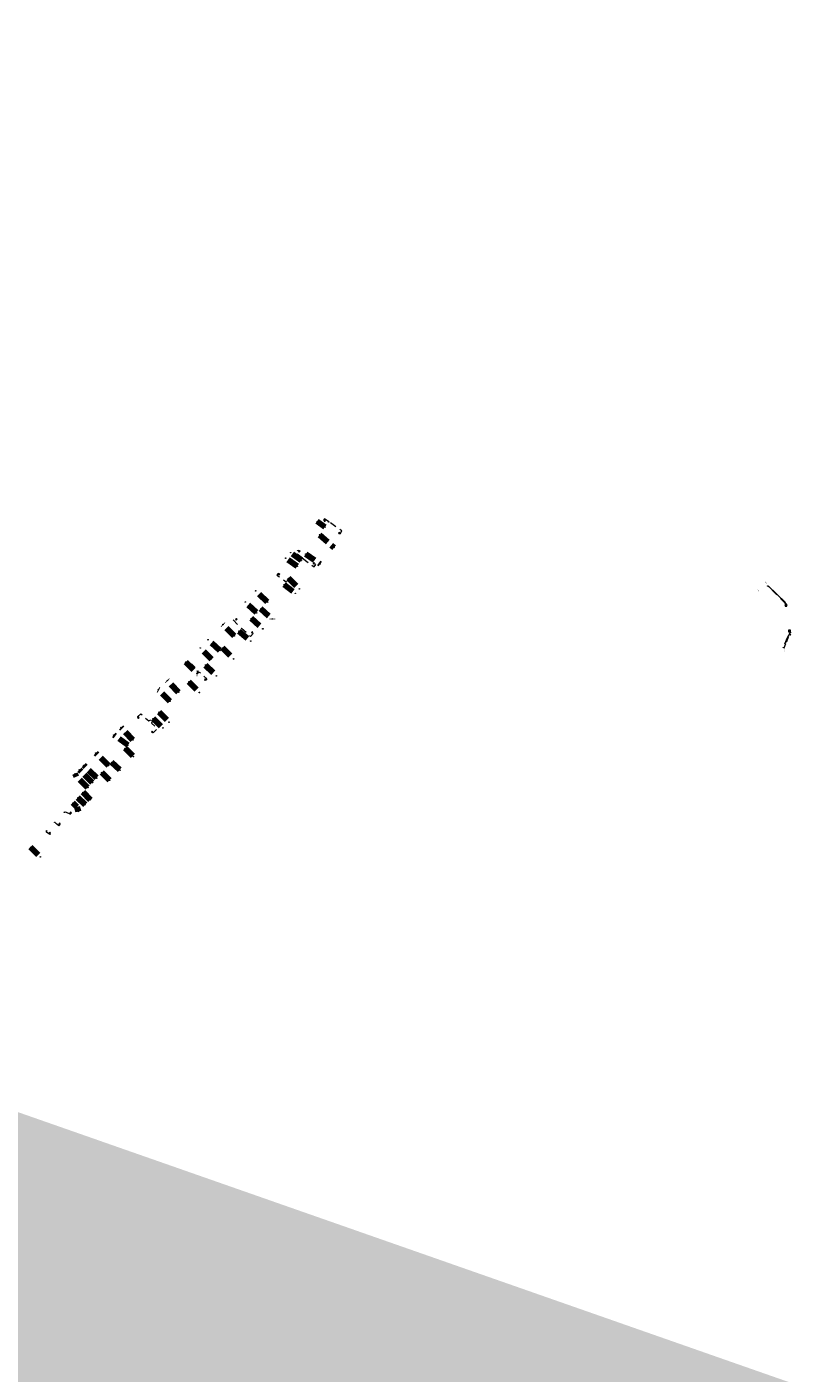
# Model space of a CAD drawing. Header units: inches. Extents: x 0 to 191500, y 0 to 342750.
# Tile 96 of 256: x 186587 to 186874, y 330602 to 331101. Entities that reach past the tile are written whole.
import ezdxf

# ---------------------------------------------------------------- set-up
doc = ezdxf.new("R2010")
doc.units = ezdxf.units.IN
doc.header["$MEASUREMENT"] = 0
doc.linetypes.add('RI-GWA_HUISAANSLUITING', pattern=[23, 4, -1.8, 2.6, -1.8, 4.6, -1.8, 4.6, -1.8])
doc.linetypes.add('RI-HWA_KOLKAANSLUITING', pattern=[4.3, 2.5, -1.8])
doc.layers.get('0').update_dxf_attribs({"lineweight": 20})
for name, color, linetype, lineweight in [('ECW', 150, 'Continuous', 20), ('N-WE-RI-GWA_HUISAANSLUITING_PVC_160-G', 30, 'RI-GWA_HUISAANSLUITING', 20), ('N-WE-RI-GWA_RIOOLPUT_ONTSTOPPINGSPUT-G', 30, 'Continuous', 20), ('N-WE-RI-HWA-MAATVOERING-T25', 151, 'Continuous', 20), ('N-WE-RI-HWA_KOLK-S', 150, 'Continuous', 20), ('N-WE-RI-HWA_KOLKAANSLUITING_PVC_125-G', 150, 'RI-HWA_KOLKAANSLUITING', 20), ('N-WE-RI-HWA_KOLKAANSLUITING_PVC_160-G', 150, 'RI-HWA_KOLKAANSLUITING', 20), ('N-WE-RI-INLAAT', 7, 'Continuous', 20), ('Tekst algemeen', 7, 'Continuous', 20)]:
    doc.layers.add(name, color=color, linetype=linetype, lineweight=lineweight)
doc.styles.add('CT_m_1_100_2.5mm', font='verdana.ttf', dxfattribs={"height": 0.25})
doc.styles.add('CT_m_1_50_2.5mm', font='verdana.ttf', dxfattribs={"height": 0.125})
doc.styles.add('Verdana', font='arial.ttf')
doc.dimstyles.new('Waterblock1OP1', dxfattribs={"dimscale": 3, "dimtxt": 30, "dimasz": 20, "dimexe": 2, "dimexo": 1, "dimgap": 5, "dimtad": 1, "dimdec": 1, "dimdsep": 46, "dimtxsty": 'Verdana', "dimcen": -10, "dimse1": 1, "dimse2": 1, "dimadec": 0, "dimazin": 0, "dimtfac": 1, "dimtdec": 1, "dimtmove": 1, "dimatfit": 3, "dimfxl": 1, "dimtolj": 1, "dimtzin": 0, "dimarcsym": 0})
picture_1 = doc.add_image_def('image1.ecw', size_in_pixel=(220000, 285000))

# ---------------------------------------------------------------- blocks, each defined once
blk = doc.blocks.new('N-SRI-KOLK_STRAAT_450X300-SO')
h = blk.add_hatch(color=256)
h.dxf.hatch_style = 1
h.paths.add_polyline_path([(0, 0.75), (-1.125, 1.5), (-1.125, 0)])
h.paths.add_polyline_path([(1.125, 1.5), (0, 0.75), (1.125, 0)])
for p, q in [((-1.125, 0), (1.125, 1.5)), ((1.125, 0), (-1.125, 1.5))]:
    blk.add_line(p, q)
at = {"flags": 128}
blk.add_lwpolyline([(-1.125, 0), (1.125, 0), (1.125, 1.5), (-1.125, 1.5)], close=True, dxfattribs=at)
blk = doc.blocks.new('N-SRI-KOLK_TROTTOIR-SO')
blk.add_hatch(color=256).paths.add_polyline_path([(1.125, 1.5), (-1.125, 1.5), (-1.125, 0)])
blk.add_line((-1.125, 0), (1.125, 1.5))
at = {"flags": 128}
blk.add_lwpolyline([(-1.125, 0), (1.125, 0), (1.125, 1.5), (-1.125, 1.5)], close=True, dxfattribs=at)
blk = doc.blocks.new('A$C2C270354')
h = blk.add_hatch(color=256)
h.dxf.hatch_style = 1
edge = h.paths.add_edge_path()
edge.add_arc((0, 0), 0.1, 0, 360)
blk.add_circle((0, 0), 0.1)

msp = doc.modelspace()

# ---------------------------------------------------------------- linework, layer by layer
at = {"layer": 'N-WE-RI-GWA_HUISAANSLUITING_PVC_160-G', "lineweight": 100}
for points, elevation in [([(186697.44, 330915.2358), (186694.6085, 330917.35646)], 58.1283), ([(186690.31892, 330905.20939), (186695.6538, 330901.58377)], 58.1283), ([(186682.36119, 330893.95446), (186686.46366, 330890.70466)], 58.21319), ([(186676.04132, 330887.60533), (186671.80739, 330891.61395)], 58.21319), ([(186673.56946, 330885.07972), (186677.88916, 330881.17834)], 58.1283), ([(186663.86204, 330874.95241), (186659.67037, 330879.13962)], 58.21319), ([(186670.08537, 330881.48894), (186674.44542, 330877.55382)], 58.1283), ([(186665.60938, 330876.73768), (186669.9617, 330873.00657)], 58.21319), ([(186655.40378, 330866.37109), (186651.27054, 330870.44506)], 58.21319), ([(186658.52629, 330869.53902), (186654.18753, 330873.48863)], 58.21319), ([(186659.44573, 330870.47184), (186663.59525, 330866.40688)], 58.1283), ([(186645.90416, 330865.18909), (186650.0913, 330861.09106)], 58.21319), ([(186653.21305, 330864.14848), (186657.23797, 330860.10317)], 58.1283), ([(186640.03108, 330850.75681), (186635.72622, 330854.99149)], 58.53501), ([(186643.27155, 330854.12302), (186639.03354, 330858.37028)], 58.21319), ([(186633.81913, 330844.29126), (186637.43965, 330840.84281)], 58.53501), ([(186636.06062, 330846.6446), (186639.6804, 330842.96982)], 58.53501), ([(186624.43245, 330834.43619), (186619.28289, 330838.17976)], 58.53501), ([(186617.25383, 330826.92334), (186612.59093, 330831.50739)], 58.53501), ([(186623.46278, 330833.30118), (186626.54342, 330830.19549)], 58.8443), ([(186609.56964, 330818.83172), (186605.46009, 330822.74595), (186604.96373, 330823.82244)], -117.07002), ([(186611.29386, 330820.64198), (186606.52044, 330825.31773)], 117.07002), ([(186612.88705, 330822.31467), (186608.11362, 330826.99041)], 58.53501), ([(186618.43905, 330828.14371), (186621.55362, 330825.17336)], 58.53501), ([(186605.95567, 330815.03741), (186608.63486, 330812.48556)], 58.53501), ([(186607.81783, 330816.99249), (186610.52802, 330814.21695)], 58.53501), ([(186604.12799, 330813.11853), (186605.61512, 330811.63582), (186606.08014, 330809.89692)], 58.53501), ([(186588.44083, 330796.62985), (186591.9173, 330793.20189)], 58.8927)]:
    msp.add_lwpolyline(points, dxfattribs=dict(at, elevation=elevation))
for points in [[(186695.42893, 330912.41317), (186700.74691, 330907.70602)], [(186687.11127, 330900.739), (186682.90232, 330903.73283)], [(186688.61996, 330902.85651), (186684.74747, 330905.77821)], [(186683.91864, 330896.25802), (186687.96076, 330892.33268)], [(186672.07933, 330883.5572), (186667.91357, 330887.50128)], [(186647.01237, 330857.94518), (186650.95684, 330853.95827)], [(186626.32259, 330836.42064), (186621.97466, 330840.97975)], [(186614.79059, 330824.3132), (186617.69315, 330821.44846)]]:
    msp.add_lwpolyline(points, dxfattribs=at)
at = {"layer": 'N-WE-RI-GWA_RIOOLPUT_ONTSTOPPINGSPUT-G'}
for p, q in [((186694.69863, 330917.39978, 58.1283), (186694.51838, 330917.31313, 58.1283)), ((186694.56518, 330917.44658, 58.1283), (186694.65183, 330917.26633, 58.1283)), ((186682.99244, 330903.77616), (186682.81219, 330903.6895)), ((186682.85899, 330903.82295), (186682.94564, 330903.6427)), ((186684.83759, 330905.82154), (186684.65734, 330905.73488)), ((186684.70414, 330905.86834), (186684.7908, 330905.68808)), ((186700.83704, 330907.74935), (186700.65678, 330907.66269)), ((186700.70358, 330907.79614), (186700.79024, 330907.61589)), ((186695.74392, 330901.6271, 58.1283), (186695.56367, 330901.54044, 58.1283)), ((186695.61047, 330901.67389, 58.1283), (186695.69712, 330901.49364, 58.1283)), ((186671.89751, 330891.65728, 58.21319), (186671.71726, 330891.57063, 58.21319)), ((186671.76406, 330891.70408, 58.21319), (186671.85072, 330891.52383, 58.21319)), ((186686.55379, 330890.74799, 58.21319), (186686.37354, 330890.66133, 58.21319)), ((186686.42034, 330890.79479, 58.21319), (186686.50699, 330890.61454, 58.21319)), ((186688.05089, 330892.37601), (186687.87064, 330892.28936)), ((186687.91744, 330892.42281), (186688.00409, 330892.24256)), ((186668.0037, 330887.54461), (186667.82344, 330887.45795)), ((186667.87024, 330887.59141), (186667.9569, 330887.41116)), ((186659.76049, 330879.18295, 58.21319), (186659.58024, 330879.0963, 58.21319)), ((186659.62704, 330879.22975, 58.21319), (186659.71369, 330879.0495, 58.21319)), ((186677.97928, 330881.22167, 58.1283), (186677.79903, 330881.13501, 58.1283)), ((186677.84583, 330881.26847, 58.1283), (186677.93248, 330881.08822, 58.1283)), ((186654.27766, 330873.53196, 58.21319), (186654.09741, 330873.4453, 58.21319)), ((186654.1442, 330873.57876, 58.21319), (186654.23086, 330873.3985, 58.21319)), ((186674.53555, 330877.59715, 58.1283), (186674.35529, 330877.5105, 58.1283)), ((186674.40209, 330877.64395, 58.1283), (186674.48875, 330877.4637, 58.1283)), ((186651.36067, 330870.48838, 58.21319), (186651.18042, 330870.40173, 58.21319)), ((186651.22721, 330870.53518, 58.21319), (186651.31387, 330870.35493, 58.21319)), ((186670.05183, 330873.0499, 58.21319), (186669.87157, 330872.96325, 58.21319)), ((186669.91837, 330873.0967, 58.21319), (186670.00503, 330872.91645, 58.21319)), ((186645.99428, 330865.23242, 58.21319), (186645.81403, 330865.14576, 58.21319)), ((186645.86083, 330865.27922, 58.21319), (186645.94749, 330865.09897, 58.21319)), ((186663.68538, 330866.45021, 58.1283), (186663.50513, 330866.36356, 58.1283)), ((186663.55192, 330866.49701, 58.1283), (186663.63858, 330866.31676, 58.1283)), ((186657.32809, 330860.1465, 58.1283), (186657.14784, 330860.05984, 58.1283)), ((186657.19464, 330860.19329, 58.1283), (186657.28129, 330860.01304, 58.1283)), ((186635.81635, 330855.03481, 58.53501), (186635.6361, 330854.94816, 58.53501)), ((186635.6829, 330855.08161, 58.53501), (186635.76955, 330854.90136, 58.53501)), ((186639.12366, 330858.41361, 58.21319), (186638.94341, 330858.32695, 58.21319)), ((186638.99021, 330858.46041, 58.21319), (186639.07686, 330858.28015, 58.21319)), ((186651.04697, 330854.0016), (186650.86671, 330853.91494)), ((186650.91351, 330854.04839), (186651.00017, 330853.86814)), ((186622.06478, 330841.02308), (186621.88453, 330840.93643)), ((186621.93133, 330841.06988), (186622.01798, 330840.88963)), ((186637.52978, 330840.88614, 58.53501), (186637.34953, 330840.79948, 58.53501)), ((186637.39632, 330840.93294, 58.53501), (186637.48298, 330840.75268, 58.53501)), ((186639.77053, 330843.01315, 58.53501), (186639.59028, 330842.92649, 58.53501)), ((186639.63708, 330843.05995, 58.53501), (186639.72373, 330842.87969, 58.53501)), ((186619.37302, 330838.22309, 58.53501), (186619.19276, 330838.13643, 58.53501)), ((186619.23956, 330838.26989, 58.53501), (186619.32622, 330838.08963, 58.53501)), ((186612.68106, 330831.55072, 58.53501), (186612.50081, 330831.46406, 58.53501)), ((186612.54761, 330831.59751, 58.53501), (186612.63426, 330831.41726, 58.53501)), ((186626.63355, 330830.23881, 58.8443), (186626.4533, 330830.15216, 58.8443)), ((186626.50009, 330830.28561, 58.8443), (186626.58675, 330830.10536, 58.8443)), ((186605.05385, 330823.86576, -117.07002), (186604.8736, 330823.77911, -117.07002)), ((186604.9204, 330823.91256, -117.07002), (186605.00705, 330823.73231, -117.07002)), ((186606.61057, 330825.36106, 117.07002), (186606.43031, 330825.2744, 117.07002)), ((186606.47711, 330825.40786, 117.07002), (186606.56377, 330825.22761, 117.07002)), ((186608.20375, 330827.03374, 58.53501), (186608.0235, 330826.94709, 58.53501)), ((186608.07029, 330827.08054, 58.53501), (186608.15695, 330826.90029, 58.53501)), ((186621.64375, 330825.21669, 58.53501), (186621.4635, 330825.13003, 58.53501)), ((186621.51029, 330825.26349, 58.53501), (186621.59695, 330825.08324, 58.53501)), ((186617.78328, 330821.49179), (186617.60303, 330821.40513)), ((186617.64983, 330821.53859), (186617.73648, 330821.35833)), ((186610.61815, 330814.26028, 58.53501), (186610.4379, 330814.17362, 58.53501)), ((186610.48469, 330814.30707, 58.53501), (186610.57135, 330814.12682, 58.53501)), ((186606.17026, 330809.94025, 58.53501), (186605.99001, 330809.85359, 58.53501)), ((186606.03681, 330809.98705, 58.53501), (186606.12346, 330809.80679, 58.53501)), ((186608.72498, 330812.52889, 58.53501), (186608.54473, 330812.44223, 58.53501)), ((186608.59153, 330812.57569, 58.53501), (186608.67818, 330812.39543, 58.53501)), ((186592.16123, 330793.10224, 58.8927), (186591.98098, 330793.01559, 58.8927)), ((186592.02778, 330793.14904, 58.8927), (186592.11443, 330792.96879, 58.8927))]:
    msp.add_line(p, q, dxfattribs=at)
for centre in [(186694.6085, 330917.35646, 58.1283), (186682.90232, 330903.73283), (186684.74747, 330905.77821), (186700.74691, 330907.70602), (186695.6538, 330901.58377, 58.1283), (186671.80739, 330891.61395, 58.21319), (186686.46366, 330890.70466, 58.21319), (186687.96076, 330892.33268), (186667.91357, 330887.50128), (186659.67037, 330879.13962, 58.21319), (186677.88916, 330881.17834, 58.1283), (186654.18753, 330873.48863, 58.21319), (186674.44542, 330877.55382, 58.1283), (186651.27054, 330870.44506, 58.21319), (186669.9617, 330873.00657, 58.21319), (186645.90416, 330865.18909, 58.21319), (186663.59525, 330866.40688, 58.1283), (186657.23797, 330860.10317, 58.1283), (186635.72622, 330854.99149, 58.53501), (186639.03354, 330858.37028, 58.21319), (186650.95684, 330853.95827), (186621.97466, 330840.97975), (186637.43965, 330840.84281, 58.53501), (186639.6804, 330842.96982, 58.53501), (186619.28289, 330838.17976, 58.53501), (186612.59093, 330831.50739, 58.53501), (186626.54342, 330830.19549, 58.8443), (186604.96373, 330823.82244, -117.07002), (186606.52044, 330825.31773, 117.07002), (186608.11362, 330826.99041, 58.53501), (186621.55362, 330825.17336, 58.53501), (186617.69315, 330821.44846), (186610.52802, 330814.21695, 58.53501), (186606.08014, 330809.89692, 58.53501), (186608.63486, 330812.48556, 58.53501), (186592.07111, 330793.05891, 58.8927)]:
    msp.add_circle(centre, 0.1, dxfattribs=at)
at = {"layer": 'N-WE-RI-HWA-MAATVOERING-T25'}
for p, q in [((186861.51, 330893.45402), (186867.88542, 330887.25521)), ((186868.17527, 330886.51365), (186867.98389, 330887.07121)), ((186868.7658, 330874.05372), (186868.18481, 330872.50809)), ((186868.80748, 330874.13264), (186869.17614, 330874.7301)), ((186869.78573, 330875.71804), (186869.41707, 330875.12058)), ((186869.6916, 330876.71185), (186869.8058, 330876.07999)), ((186867.44262, 330870.53362), (186868.02361, 330872.07924))]:
    msp.add_line(p, q, dxfattribs=at)
for points in [[(186861.51871, 330893.46298), (186861.50129, 330893.44506), (186861.45623, 330893.5063)], [(186867.89413, 330887.26417), (186867.8767, 330887.24625), (186867.93919, 330887.20293)], [(186867.99572, 330887.07527), (186867.97207, 330887.06715), (186867.95954, 330887.14215)], [(186868.18709, 330886.51771), (186868.16345, 330886.50959), (186868.19962, 330886.44271)], [(186868.7541, 330874.05811), (186868.7775, 330874.04932), (186868.79219, 330874.12392)], [(186868.79684, 330874.1392), (186868.81812, 330874.12607), (186868.7681, 330874.06881)], [(186869.7039, 330876.71407), (186869.6793, 330876.70962), (186869.67826, 330876.78565)], [(186869.77509, 330875.72461), (186869.79637, 330875.71148), (186869.82511, 330875.78187)], [(186869.8181, 330876.08221), (186869.7935, 330876.07777), (186869.81914, 330876.00619)], [(186867.43092, 330870.53802), (186867.45432, 330870.52922), (186867.41623, 330870.46341)]]:
    msp.add_solid(points, dxfattribs=at)
at = {"layer": 'N-WE-RI-HWA_KOLK-S'}
for p, q in [((186867.77852, 330886.64397), (186867.77703, 330885.94752)), ((186867.77703, 330885.94752), (186868.47497, 330886.64248)), ((186867.77703, 330885.94752), (186868.47348, 330885.94603)), ((186867.77852, 330886.64397), (186868.47348, 330885.94603)), ((186868.47497, 330886.64248), (186867.77852, 330886.64397)), ((186868.47348, 330885.94603), (186868.47497, 330886.64248)), ((186869.05864, 330877.08544), (186869.05714, 330876.38899)), ((186869.05714, 330876.38899), (186869.75509, 330877.08394)), ((186869.05714, 330876.38899), (186869.7536, 330876.38749)), ((186869.05864, 330877.08544), (186869.7536, 330876.38749)), ((186869.75509, 330877.08394), (186869.05864, 330877.08544)), ((186869.7536, 330876.38749), (186869.75509, 330877.08394))]:
    msp.add_line(p, q, dxfattribs=at)
at = {"layer": 'N-WE-RI-HWA_KOLKAANSLUITING_PVC_125-G', "flags": 128}
for points, elevation in [([(186702.69661, 330913.01865), (186703.05098, 330912.79002), (186703.69795, 330913.79281), (186698.86233, 330917.18738)], 57.98655), ([(186689.18148, 330903.6762), (186686.63485, 330905.58372), (186687.4135, 330906.66538), (186687.95752, 330906.27377)], 58.1917), ([(186689.18148, 330903.6762), (186693.40623, 330900.51174), (186694.02076, 330901.33216), (186693.31707, 330901.80648)], 58.1917), ([(186680.50421, 330897.76167), (186680.07258, 330898.07589), (186679.61279, 330897.44429), (186683.08717, 330894.97661)], 58.21014), ([(186670.49548, 330876.20528), (186670.88224, 330875.7952), (186669.88158, 330874.67896), (186666.54272, 330877.67209), (186663.40709, 330880.89014), (186664.13295, 330881.61442), (186664.6253, 330881.02677)], 58.28701), ([(186647.79055, 330864.13451), (186647.67193, 330864.23467), (186648.06945, 330864.62074), (186650.53139, 330862.06794), (186650.1316, 330861.0222), (186651.02579, 330861.54293), (186653.71779, 330859.01788), (186653.29913, 330858.56591), (186653.22614, 330858.62362)], 58.4106), ([(186628.24536, 330844.78951), (186628.05607, 330844.95606), (186629.30533, 330846.1106), (186632.22156, 330843.41041), (186633.81913, 330844.29126), (186633.27456, 330842.66007), (186635.4106, 330840.6402), (186633.80884, 330839.02836), (186633.55856, 330839.26978)], 58.55733), ([(186616.40118, 330822.37929), (186616.5092, 330822.25248), (186616.17775, 330821.97013), (186614.6874, 330823.48355), (186614.79059, 330824.3132)], 58.63722), ([(186600.97717, 330809.61133), (186601.42721, 330809.71178), (186603.3123, 330808.85635), (186603.54726, 330809.12581), (186603.39612, 330809.27853)], 58.8443), ([(186595.61765, 330801.83306), (186595.80744, 330801.61462), (186595.80744, 330801.61462), (186595.52208, 330801.34502), (186594.37229, 330802.2777), (186594.36954, 330802.71303)], 58.80983)]:
    msp.add_lwpolyline(points, dxfattribs=dict(at, elevation=elevation))
at = {"layer": 'N-WE-RI-HWA_KOLKAANSLUITING_PVC_160-G', "flags": 128}
for points, elevation in [([(186698.86233, 330917.18738), (186697.28429, 330918.30818), (186696.9594, 330917.85076), (186697.37906, 330917.5527)], 58.21607), ([(186599.25799, 330805.22753), (186599.40919, 330805.06427), (186598.85832, 330804.55411), (186597.41372, 330805.85704)], 58.76859)]:
    msp.add_lwpolyline(points, dxfattribs=dict(at, elevation=elevation))
at = {"layer": 'N-WE-RI-HWA_KOLKAANSLUITING_PVC_160-G'}
for points in [[(186868.08037, 330886.40179), (186867.8403, 330887.10122), (186861.35734, 330893.40459)], [(186869.40612, 330876.73646), (186869.547, 330875.957), (186868.502, 330874.233), (186867.12604, 330870.57249)]]:
    msp.add_lwpolyline(points, dxfattribs=at)

# ---------------------------------------------------------------- block references
at = {"layer": 'N-WE-RI-HWA_KOLK-S', "xscale": 0.2, "yscale": 0.2, "zscale": 0.2}
for name, p, rotation in [('N-SRI-KOLK_STRAAT_450X300-SO', (186697.26384, 330917.64874, 58.05591), 230.1859435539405), ('N-SRI-KOLK_STRAAT_450X300-SO', (186702.57724, 330913.10948, 57.98655), 232.7295471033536), ('N-SRI-KOLK_STRAAT_450X300-SO', (186687.84044, 330906.36754, 58.1873), 231.3078657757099), ('N-SRI-KOLK_STRAAT_450X300-SO', (186693.1977, 330901.89732, 58.1513), 232.7295471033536), ('N-SRI-KOLK_STRAAT_450X300-SO', (186680.38485, 330897.85251, 58.21014), 232.7295471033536), ('N-SRI-KOLK_STRAAT_450X300-SO', (186664.73407, 330880.92348, 58.31675), 46.4796128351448), ('N-SRI-KOLK_STRAAT_450X300-SO', (186670.60424, 330876.10199, 58.28701), 46.4796128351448), ('N-SRI-KOLK_STRAAT_450X300-SO', (186647.79055, 330864.13451, 58.4106), 224.388638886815), ('N-SRI-KOLK_STRAAT_450X300-SO', (186652.98741, 330858.80529, 58.38534), 232.7295471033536), ('N-SRI-KOLK_STRAAT_450X300-SO', (186628.24536, 330844.78951, 58.55733), 227.0124432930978), ('N-SRI-KOLK_STRAAT_450X300-SO', (186633.33322, 330839.46783, 58.53244), 228.6880298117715), ('N-SRI-KOLK_TROTTOIR-SO', (186616.40118, 330822.37929, 58.63722), 42.42486477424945), ('N-SRI-KOLK_TROTTOIR-SO', (186603.39612, 330809.27853, 58.72942), 44.89926117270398), ('N-SRI-KOLK_TROTTOIR-SO', (186599.25799, 330805.22753, 58.76859), 42.42486477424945), ('N-SRI-KOLK_TROTTOIR-SO', (186595.61765, 330801.83306, 58.80983), 42.42486477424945)]:
    msp.add_blockref(name, p, dxfattribs=dict(at, rotation=rotation))
at = {"layer": 'N-WE-RI-INLAAT', "rotation": 0.06357443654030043}
for p in [(186697.44, 330915.2358, 58.1283), (186698.86233, 330917.18738, 57.98655), (186695.42893, 330912.41317), (186689.18148, 330903.6762, 58.1917), (186690.31892, 330905.20939, 58.1283), (186687.18855, 330900.75118, 58.21607), (186688.64777, 330902.80571, 58.21607), (186682.36119, 330893.95446, 58.21319), (186683.08717, 330894.97661, 58.21014), (186683.91864, 330896.25802), (186861.35734, 330893.40459), (186672.19855, 330883.41021, 58.54694), (186673.72933, 330884.96326, 58.54694), (186676.19164, 330887.4614, 58.54694), (186670.19769, 330881.38024, 58.54694), (186663.86204, 330874.95241, 58.54694), (186665.59272, 330876.70827, 58.54694), (186658.52629, 330869.53902, 58.54694), (186659.44573, 330870.47184, 58.1283), (186867.12604, 330870.57249), (186653.21305, 330864.14848, 58.1283), (186655.40089, 330866.36815, 58.54694), (186650.1316, 330861.0222, 58.54694), (186643.28903, 330854.08007, 58.54694), (186647.07693, 330857.92309, 58.54694), (186640.03108, 330850.75681, 58.53501), (186633.81913, 330844.29126, 58.53501), (186636.06062, 330846.6446, 58.53501), (186624.43245, 330834.43619, 58.53501), (186626.32259, 330836.42064), (186623.46278, 330833.30118, 58.8443), (186614.79059, 330824.3132), (186617.3313, 330826.84132, 58.8443), (186618.51538, 330828.08881, 58.8443), (186609.65433, 330818.7532, 58.8443), (186611.38499, 330820.57655, 58.8443), (186612.96274, 330822.2388, 58.8443), (186606.0418, 330814.94719, 58.8443), (186607.89222, 330816.91631, 58.53501), (186600.97717, 330809.61133, 58.8443), (186604.2114, 330813.01877, 58.8443), (186597.41372, 330805.85704, 58.76859), (186594.36954, 330802.71303, 59.04391), (186588.44083, 330796.62985, 58.8927)]:
    msp.add_blockref('A$C2C270354', p, dxfattribs=at)

# ---------------------------------------------------------------- texts
at = {"layer": 'N-WE-RI-HWA-MAATVOERING-T25', "char_height": 0.25, "attachment_point": 1, "style": 'CT_m_1_100_2.5mm'}
for s, insert, rotation in [('4.90m', (186860.38278, 330895.20051), 314.6870011), ('0.00m', (186857.37334, 330892.43405), 314.6870011), ('20.10m', (186867.68598, 330870.48673), 273.7371403)]:
    msp.add_mtext_dynamic_manual_height_columns(s, width=2.0344691, gutter_width=0.25, heights=[0], dxfattribs=dict(at, insert=insert, rotation=rotation))
at = {"layer": 'N-WE-RI-HWA-MAATVOERING-T25', "char_height": 0.125, "attachment_point": 5, "style": 'CT_m_1_50_2.5mm'}
for s, insert, rotation in [('\\A1;9.04', (186864.83377, 330890.49455), 315.8046968), ('\\A1;0.74', (186868.26419, 330886.8558), 288.9440856), ('\\A1;2.01', (186869.29661, 330874.92534), 240), ('\\A1;0.79', (186869.94077, 330876.43063), 280.245058), ('\\A1;3.91', (186868.10421, 330872.29367), 250)]:
    msp.add_mtext(s, dxfattribs=dict(at, insert=insert, rotation=rotation))
at = {"layer": 'Tekst algemeen', "attachment_point": 1, "style": 'CT_m_1_50_2.5mm'}
for s, width, insert, char_height, rotation in [('Mof', 0.9809512, (186864.30368, 330890.50855), 0.125, 315.2726415), ('%%C160', 0.7120247, (186865.1249, 330889.70956), 0.1, 314.8139483), ('Bocht 30%%D', 0.9809512, (186867.23565, 330887.65233), 0.125, 315.9887539), ('Mof', 0.9809512, (186867.94877, 330886.69974), 0.125, 287.71325), ('Bocht 15%%D', 0.9809512, (186868.47815, 330874.2237), 0.125, 249.305943), ('Bocht 45%%D', 0.9809512, (186869.67289, 330875.8769), 0.125, 238.7283482), ('Mof', 0.9809512, (186869.38804, 330876.52249), 0.125, 281.1169987), ('%%C160', 0.7120247, (186867.90668, 330872.74332), 0.1, 249.8633076)]:
    msp.add_mtext_dynamic_manual_height_columns(s, width=width, gutter_width=0.25, heights=[0], dxfattribs=dict(at, insert=insert, char_height=char_height, rotation=rotation))

# ---------------------------------------------------------------- pictures from other files: only their frames are drawn
at = {"layer": 'ECW'}
image = msp.add_image(picture_1, insert=(180500, 328500), size_in_units=(11000, 14250), dxfattribs=at)
image.dxf.flags = 7

# ---------------------------------------------------------------- leaders
at = {"layer": 'Tekst algemeen'}
msp.add_leader([(186281.99745, 330804.26926), (186285.94312, 330802.11402)], dimstyle='Waterblock1OP1', override={"dimasz": 300, "dimse1": 0, "dimse2": 0}, dxfattribs=at)

doc.saveas('drawing.dxf')
